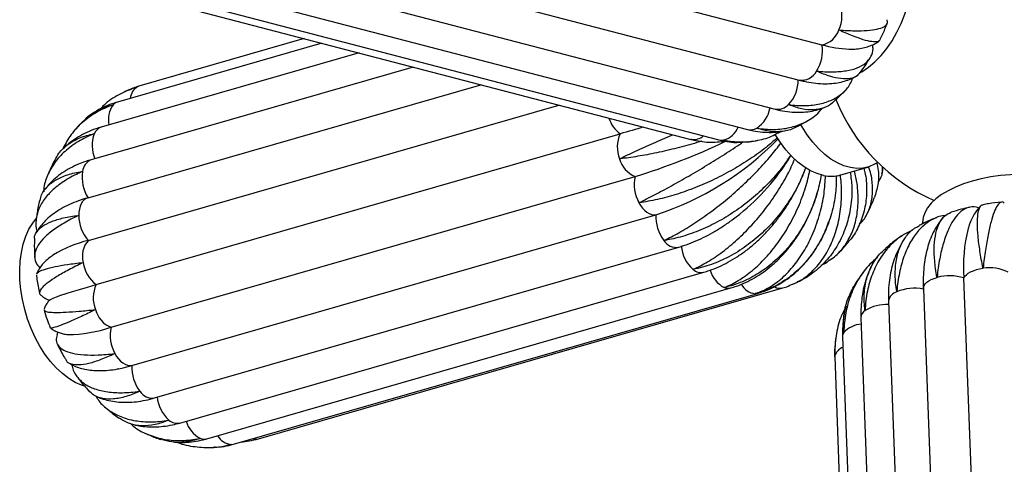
# Paper-space layout '_Trimétrica' of a CAD drawing. Header units: millimetres. Extents: x -318 to 318, y -356 to 1357.
# Tile 2 of 7: x -318 to -1, y -140 to 3. Entities that reach past the tile are written whole.
import ezdxf

# ---------------------------------------------------------------- set-up
doc = ezdxf.new("R2010")
doc.units = ezdxf.units.MM

psp = doc.layouts.new('_Trimétrica')

# ---------------------------------------------------------------- linework, layer by layer
at = {"color": 7, "linetype": 'Continuous', "lineweight": 25}
for p, q in [((-221.31, 37.1), (-60.05, -4.92)), ((-228.58, 25.74), (-67.32, -16.29)), ((-236.38, 16.41), (-75.12, -25.62)), ((-245.19, 9.86), (-83.94, -32.17)), ((-263.43, 6.67), (-102.17, -35.35)), ((-254.42, 6.54), (-93.16, -35.49)), ((-226.48, -2.96), (-279.66, -18.26)), ((-220.84, -4.43), (-286.52, -23.33)), ((-208.88, -7.54), (-291.76, -31.39)), ((-191.43, -12.09), (-295.01, -41.9)), ((-296.03, -54.12), (-169.68, -17.76)), ((-295.92, -67.85), (-144.6, -24.3)), ((-293.4, -82.05), (-124.9, -33.56)), ((-102.17, -35.35), (-101.56, -35.49)), ((-101.27, -35.55), (-100.86, -35.65)), ((-53.95, -46.74), (-45.32, -44.26)), ((-288.63, -95.77), (-120.13, -47.28)), ((-281.94, -108.08), (-113.44, -59.58)), ((-274.6, -118.5), (-106.1, -70.01)), ((-266.5, -126.56), (-98, -78.07)), ((-69.43, -81.94), (-67.93, -81.28)), ((-7.18, -272.27), (-14.42, -79.92)), ((-257.84, -131.63), (-89.34, -83.13)), ((-249.2, -133.35), (-80.7, -84.86)), ((-241.17, -131.62), (-72.67, -83.13)), ((-27.43, -83.39), (-20.18, -275.74)), ((-27.42, -83.47), (-27.43, -83.39)), ((-38.64, -87.41), (-31.4, -279.76)), ((-47.5, -92.65), (-40.25, -285)), ((-305.75, -97.32), (-306.04, -98.2)), ((-53.4, -98.75), (-46.15, -291.09)), ((-55.92, -103.04), (-55.93, -105.28)), ((-55.93, -105.28), (-48.68, -297.63)), ((-258.53, -134.42), (-255.62, -134.4))]:
    psp.add_line(p, q, dxfattribs=at)
at = {"color": 8, "linetype": 'Continuous', "lineweight": 25}
for p, q in [((-279.66, -18.26), (-280.07, -18.41)), ((-102.03, -35.39), (-102.17, -35.35)), ((-55.93, -105.28), (-55.92, -104.99))]:
    psp.add_line(p, q, dxfattribs=at)
at = {"color": 7, "linetype": 'Continuous', "lineweight": 25, "flags": 128}
for points in [[(-47.73, -13.89), (-47.19, -13.58), (-45.06, -12.14), (-42.99, -10.4), (-41.03, -8.39), (-39.18, -6.11), (-37.48, -3.61), (-35.94, -0.91), (-34.57, 1.96), (-33.41, 4.96), (-32.45, 8.06), (-31.72, 11.22), (-31.22, 14.41), (-30.95, 17.59), (-30.92, 20.71), (-31.13, 23.75), (-31.57, 26.67), (-32.25, 29.43), (-33.15, 32.01), (-34.26, 34.36), (-34.83, 35.33)], [(-42.11, -42.74), (-43.12, -43.36), (-44.94, -44.14), (-46.85, -44.58), (-48.84, -44.68), (-50.89, -44.44), (-52.97, -43.86), (-55.06, -42.94), (-57.13, -41.7), (-59.16, -40.16), (-61.12, -38.32), (-63, -36.22), (-64.77, -33.87), (-66.4, -31.3), (-66.8, -30.62)], [(-59.52, -46.93), (-61.6, -46.34), (-63.69, -45.43), (-65.76, -44.19), (-67.79, -42.64), (-69.76, -40.81), (-71.63, -38.7), (-73.4, -36.35), (-75.04, -33.79), (-75.07, -33.74)], [(32.28, -60.07), (32.11, -58.74), (31.58, -57.21), (30.7, -55.72), (29.5, -54.29), (27.97, -52.94), (26.14, -51.7), (24.04, -50.56), (21.68, -49.55), (19.09, -48.67), (16.3, -47.94), (13.35, -47.37), (10.27, -46.96), (7.1, -46.71), (3.87, -46.64), (0.63, -46.74), (-2.6, -47), (-5.77, -47.43), (-8.84, -48.03), (-11.79, -48.78), (-14.57, -49.67)], [(-14.57, -49.67), (-17.15, -50.7), (-19.5, -51.85), (-21.6, -53.11), (-23.41, -54.47), (-24.93, -55.91), (-26.13, -57.4), (-26.99, -58.95), (-27.51, -60.52), (-27.68, -62.09), (-27.67, -62.33)], [(-296.03, -54.12), (-296.67, -54.39), (-297.25, -54.8), (-297.77, -55.35), (-298.2, -56.04), (-298.55, -56.85), (-298.8, -57.76), (-298.94, -58.75), (-298.99, -59.8)], [(-118.89, -55.72), (-118.33, -56.64), (-117.71, -57.47), (-117.03, -58.18), (-116.33, -58.75), (-115.6, -59.19), (-114.86, -59.48), (-114.14, -59.61), (-113.44, -59.58)], [(-297.2, -114.68), (-298.07, -114.39), (-300.16, -113.48), (-302.23, -112.24), (-304.26, -110.69), (-306.22, -108.86), (-308.1, -106.75), (-309.86, -104.4), (-311.5, -101.84), (-312.99, -99.09), (-314.31, -96.18), (-315.44, -93.16), (-316.38, -90.05), (-317.11, -86.89), (-317.63, -83.72), (-317.93, -80.58), (-318, -77.5), (-317.84, -74.53), (-317.46, -71.68), (-316.86, -69), (-316.05, -66.52), (-315.03, -64.27), (-313.82, -62.28), (-312.6, -60.73)], [(-14.42, -79.92), (-14.09, -79.38), (-13.61, -78.87), (-12.98, -78.39), (-12.23, -77.95), (-11.36, -77.57), (-10.39, -77.24), (-9.35, -76.99), (-8.25, -76.8)], [(-308.33, -86.95), (-308.3, -86.92), (-307.92, -86.7), (-307.19, -86.38), (-306.13, -85.98), (-304.73, -85.5), (-303.03, -84.94), (-301.02, -84.31), (-298.73, -83.62), (-296.19, -82.86), (-293.4, -82.05)], [(-287.39, -104.21), (-286.83, -105.13), (-286.21, -105.96), (-285.54, -106.67), (-284.83, -107.25), (-284.1, -107.69), (-283.37, -107.97), (-282.64, -108.1), (-281.94, -108.08)], [(-286.14, -109.09), (-284.76, -108.8), (-281.94, -108.08)]]:
    psp.add_lwpolyline(points, dxfattribs=at)
at = {"color": 8, "linetype": 'Continuous', "lineweight": 25, "flags": 128}
for points in [[(-27.43, -83.39), (-27.39, -82.92), (-27.19, -82.37), (-26.83, -81.83), (-26.32, -81.32), (-25.68, -80.85), (-24.9, -80.42), (-24.01, -80.04), (-23.03, -79.73)], [(-81.52, -84.97), (-80.83, -84.9), (-80.7, -84.86)], [(-250.03, -133.47), (-249.33, -133.39), (-249.2, -133.35)]]:
    psp.add_lwpolyline(points, dxfattribs=at)
at = {"color": 7, "linetype": 'Continuous', "lineweight": 25}
for centre, radius, start, end in [((-64.16, 4.32), 10.56, 334.9327, 21.6928), ((-61.3, 2.01), 7.04, 280.1645, 342.1633), ((-71.42, -6.97), 11.55, 326.2621, 10.2225), ((-49.71, 31.65), 38.01, 254.2122, 267.6125), ((-78.94, -16.33), 11.28, 316.0553, 0.7449), ((0, 0), 60, 202.0665, 246.4164), ((91.78, -787.82), 784.76, 105.45109, 106.0282), ((-115.78, -37.82), 10.07, 154.9619, 202.0681), ((-177.67, 143.45), 199.22, 286.7879, 295.7765), ((-142.91, 31.81), 96.03, 287.8745, 315.7263), ((-116.98, -39.5), 8.4, 194.5294, 247.9693), ((-131.55, -3.25), 71.97, 306.3475, 325.8503), ((-285.63, -47.56), 12.29, 171.2423, 212.2831), ((-108.5, -49.88), 11.92, 167.3887, 209.3141), ((-57.11, -35.5), 11.68, 258.0698, 285.6785), ((-286.74, -59.74), 12.25, 180.2848, 221.426), ((-101, -60.2), 12.45, 177.1481, 217.8328), ((37.21, -76.31), 51.76, 166.2248, 184.0057), ((-286.11, -107.56), 40.91, 103.8838, 120.9057), ((-290.23, -72.9), 7.61, 138.3797, 195.5962), ((-93.87, -68.59), 11.45, 185.2047, 228.3095), ((-286.91, -73.48), 10.76, 187.8746, 232.8812), ((-6.12, -89.56), 12.93, 62.6099, 99.4857), ((-284.28, -86.31), 10.07, 154.9619, 202.0681), ((-19.05, -94.28), 15.08, 72.1343, 105.3044), ((-30.19, -98.23), 15.01, 79.3792, 112.6521), ((-285.48, -87.99), 8.4, 194.5294, 247.9693), ((-302.9, -53.47), 44.64, 270.4956, 288.6316), ((-277, -98.38), 11.92, 167.3887, 209.3141), ((-269.51, -108.69), 12.45, 177.1481, 217.8328), ((-262.38, -117.08), 11.45, 185.2047, 228.3095)]:
    psp.add_arc(centre, radius, start, end, dxfattribs=at)
at = {"color": 8, "linetype": 'Continuous', "lineweight": 25}
for centre, radius, start, end in [((-66.61, -10.96), 5.38, 262.4462, 333.1245), ((-277.57, -22.63), 4.9, 120.6111, 174.4642), ((-281.34, -28.99), 8.15, 144.566, 192.0342), ((-285.62, -26.36), 3.16, 106.5292, 138.3608), ((-86.36, -23.56), 9.76, 303.3572, 350.3317), ((-74.27, -21.06), 4.63, 259.4226, 318.1719), ((-119.18, -25.63), 9.77, 196.986, 234.2187), ((-290.57, -34.91), 3.71, 108.6816, 158.771), ((-93.47, -28.77), 7.01, 285.1296, 338.1701), ((-283.88, -37.28), 10.81, 159.8911, 203.2916), ((-101.38, -30.77), 4.67, 261.9278, 313.0579), ((-83.03, -28.27), 4, 256.914, 300.7236), ((-92.28, -32.06), 3.54, 255.5244, 280.4376), ((-293.28, -46.08), 4.52, 112.5883, 175.0482), ((-106.89, -65.48), 4.6, 210.9021, 279.8634), ((-98.85, -74.26), 3.91, 227.5476, 282.6582), ((-87.25, -74.95), 9.09, 195.7926, 242.139), ((-80.86, -79.21), 5.8, 208.4817, 263.4217), ((-90.2, -79.97), 3.27, 246.7379, 285.2528), ((-73.53, -79.74), 3.5, 241.0367, 284.2851), ((-34.91, -88), 3.78, 106.3198, 171.0754), ((-39.41, -101.1), 12.65, 86.3345, 122.4085), ((-44.72, -92.78), 2.78, 121.9154, 177.3826), ((-46.68, -103.4), 8.68, 94.9258, 136.7156), ((-51.26, -98.7), 2.14, 144.319, 181.298), ((-51.92, -106.2), 4.18, 108.7997, 163.1748), ((-275.39, -113.97), 4.6, 210.9017, 279.8671), ((-267.36, -122.75), 3.91, 227.5507, 282.6106), ((-255.76, -123.46), 9.07, 196.1144, 242.1645), ((-258.7, -128.47), 3.27, 246.737, 285.2835), ((-249.38, -127.77), 5.73, 209.8373, 263.5598), ((-242.03, -128.49), 3.25, 251.9795, 285.2028)]:
    psp.add_arc(centre, radius, start, end, dxfattribs=at)
at = {"color": 7, "linetype": 'Continuous', "lineweight": 25}
for points, knots in [([(-54.6, -0.15), (-54.56, -0.15), (-52.8, -0.29), (-49.48, -0.46), (-45.38, -0.38), (-42.17, 0.04), (-40.02, 0.81), (-38.87, 1.83), (-39, 2.72), (-39.06, 3.13)], [0, 0, 0, 0, 0.00342, 0.171441, 0.344336, 0.512359, 0.685275, 0.85296, 1, 1, 1, 1]), ([(-41.37, -3.33), (-40.82, -2.18), (-39.97, -0.42), (-39.3, 1.41), (-39.06, 2.05)], [0, 0, 0, 0, 0.653269, 1, 1, 1, 1]), ([(-41.38, -3.33), (-41.6, -3.57), (-42.05, -4.06), (-43.93, -4.02), (-46.62, -3.4), (-50.17, -2.14), (-53.01, -0.9), (-54.56, -0.16), (-54.6, -0.15)], [0, 0, 0, 0, 0.195071, 0.392431, 0.59554, 0.792896, 0.995983, 1, 1, 1, 1]), ([(-61.82, -13.39), (-61.78, -13.39), (-59.98, -13.57), (-56.53, -13.73), (-52.14, -13.38), (-48.52, -12.41), (-45.82, -10.89), (-44.16, -8.78), (-43.47, -6.77), (-43.7, -5.32), (-43.77, -4.91)], [0, 0, 0, 0, 0.003122, 0.156473, 0.314275, 0.467629, 0.625449, 0.778495, 0.935983, 1, 1, 1, 1]), ([(-51.36, -6.32), (-51.35, -6.32), (-50.5, -6.38), (-48.99, -6.28), (-46.86, -5.99), (-44.99, -5.48), (-43.32, -4.74), (-42.22, -4.15), (-41.72, -3.73), (-41.69, -3.7)], [0, 0, 0, 0, 0.002335, 0.248836, 0.464368, 0.65367, 0.82579, 0.987055, 1, 1, 1, 1]), ([(-47.78, -13.89), (-47.15, -13.06), (-46, -11.52), (-45.01, -9.86), (-44.55, -9.1)], [0, 0, 0, 0, 0.54125, 1, 1, 1, 1]), ([(-70.82, -24.15), (-70.78, -24.16), (-68.95, -24.4), (-65.39, -24.6), (-60.67, -24.07), (-56.56, -22.72), (-53.32, -20.57), (-51.13, -18.2), (-50.44, -16.33), (-50.18, -15.66)], [0, 0, 0, 0, 0.003605, 0.180686, 0.362905, 0.539989, 0.722229, 0.898957, 1, 1, 1, 1]), ([(-67.32, -16.29), (-66.79, -16.42), (-65.24, -16.81), (-62.7, -17.24), (-59.75, -17.49), (-56.99, -17.43), (-54.48, -17.09), (-52.25, -16.51), (-50.48, -15.86), (-49.52, -15.3), (-49.19, -15.11)], [0, 0, 0, 0, 0.0807867, 0.2370148, 0.3946139, 0.5512403, 0.686141, 0.8146213, 0.9374566, 1, 1, 1, 1]), ([(-47.87, -13.83), (-48.13, -14.21), (-48.82, -15.18), (-50.86, -15.87), (-53.8, -15.96), (-57.46, -15.17), (-60.27, -14.09), (-61.79, -13.4), (-61.82, -13.39)], [0, 0, 0, 0, 0.134644, 0.34682, 0.565176, 0.777348, 0.995681, 1, 1, 1, 1]), ([(-280.07, -18.41), (-280.1, -18.43), (-281.99, -19), (-285.61, -20.55), (-289.6, -23.01), (-291.5, -24.99), (-292.04, -25.55)], [0, 0, 0, 0, 0.008283, 0.415187, 0.833898, 1, 1, 1, 1]), ([(-282.86, -19.54), (-281.97, -19.12), (-281.06, -18.68), (-280.1, -18.42), (-280.07, -18.41)], [0, 0, 0, 0, 0.968256, 1, 1, 1, 1]), ([(-279.66, -18.26), (-280.27, -18.44), (-281.01, -18.65), (-281.71, -18.95), (-281.83, -19)], [0, 0, 0, 0, 0.827607, 1, 1, 1, 1]), ([(-282.9, -19.44), (-283.22, -19.57), (-283.73, -19.77), (-284.22, -20.02), (-284.4, -20.12)], [0, 0, 0, 0, 0.6224326, 1, 1, 1, 1]), ([(-56.67, -23.55), (-55.76, -22.74), (-54.34, -21.5), (-53.06, -20.12), (-52.61, -19.63)], [0, 0, 0, 0, 0.648376, 1, 1, 1, 1]), ([(-287.99, -24.26), (-288.02, -24.28), (-289.88, -24.93), (-293.42, -26.54), (-297.92, -29.77), (-301.59, -33.61), (-303.21, -36.61), (-303.99, -38.06)], [0, 0, 0, 0, 0.005112, 0.256245, 0.514664, 0.765801, 1, 1, 1, 1]), ([(-297.38, -29.43), (-297.05, -29.05), (-295.71, -27.52), (-292.59, -25.7), (-289.63, -24.62), (-288.02, -24.27), (-287.99, -24.26)], [0, 0, 0, 0, 0.139025, 0.559136, 0.991448, 1, 1, 1, 1]), ([(-286.52, -23.33), (-287.13, -23.52), (-288.72, -24.01), (-291.2, -25.06), (-293.2, -26.07), (-294.18, -26.75), (-294.32, -26.85)], [0, 0, 0, 0, 0.218697, 0.57978, 0.939297, 1, 1, 1, 1]), ([(-75.12, -25.62), (-74.56, -25.75), (-72.99, -26.14), (-70.42, -26.53), (-67.45, -26.68), (-64.58, -26.5), (-61.91, -26.04), (-60.27, -25.48), (-59.49, -25.21)], [0, 0, 0, 0, 0.104668, 0.292745, 0.47909, 0.661826, 0.840235, 1, 1, 1, 1]), ([(-56.67, -23.56), (-56.67, -23.56), (-57.36, -24.41), (-59.38, -25.29), (-62.64, -26.04), (-66.49, -25.68), (-69.31, -24.79), (-70.79, -24.16), (-70.82, -24.15)], [0, 0, 0, 0, 0.001945, 0.246657, 0.498498, 0.743205, 0.995019, 1, 1, 1, 1]), ([(-80.99, -31.71), (-80.95, -31.71), (-79.1, -32.02), (-75.45, -32.31), (-70.39, -31.74), (-65.82, -30.14), (-62.26, -28.02), (-60.56, -26.08), (-59.9, -25.34)], [0, 0, 0, 0, 0.004312, 0.216141, 0.434117, 0.645949, 0.86395, 1, 1, 1, 1]), ([(-291.76, -31.39), (-292.35, -31.57), (-293.95, -32.06), (-296.43, -33.08), (-299.15, -34.51), (-301.62, -36.22), (-303.19, -37.45), (-303.86, -38.16), (-303.86, -38.16)], [0, 0, 0, 0, 0.12848, 0.349437, 0.568649, 0.785224, 0.999197, 1, 1, 1, 1]), ([(-297.45, -29.36), (-298, -29.9), (-299.14, -31), (-300.14, -32.23), (-300.65, -32.86)], [0, 0, 0, 0, 0.486563, 1, 1, 1, 1]), ([(-68.67, -31.51), (-68.72, -31.54), (-69.9, -32.32), (-72.58, -32.87), (-76.63, -33.01), (-79.5, -32.28), (-80.96, -31.72), (-80.99, -31.71)], [0, 0, 0, 0, 0.014266, 0.343795, 0.663989, 0.993482, 1, 1, 1, 1]), ([(-68.67, -31.49), (-68.06, -31.2), (-66.5, -30.47), (-65.02, -29.56), (-64.14, -29.02)], [0, 0, 0, 0, 0.396892, 1, 1, 1, 1]), ([(-294.03, -33.56), (-294.07, -33.58), (-295.88, -34.29), (-299.3, -35.97), (-303.54, -39.07), (-306.92, -42.76), (-309.15, -46.88), (-310.26, -50.1), (-310.28, -51.92), (-310.28, -52.21)], [0, 0, 0, 0, 0.003868, 0.193913, 0.389472, 0.579519, 0.7751, 0.964765, 1, 1, 1, 1]), ([(-306.67, -42.09), (-306.27, -41.31), (-305.24, -39.31), (-302.54, -36.84), (-298.76, -34.71), (-295.72, -33.85), (-294.06, -33.57), (-294.03, -33.56)], [0, 0, 0, 0, 0.174128, 0.450215, 0.718482, 0.994539, 1, 1, 1, 1]), ([(-125.11, -41.6), (-125.07, -41.59), (-123.46, -40.8), (-120, -39.14), (-114.33, -36.59), (-110.21, -34.79), (-108.06, -33.9), (-107.94, -33.85)], [0, 0, 0, 0, 0.006555, 0.328566, 0.659921, 0.981938, 1, 1, 1, 1]), ([(-74.35, -34.78), (-75.53, -35.84), (-78.15, -38.16), (-82.98, -41.63), (-88.57, -45.09), (-94.51, -48.21), (-100.71, -50.94), (-106.91, -53.14), (-113.03, -54.79), (-116.94, -55.48), (-118.85, -55.71), (-118.89, -55.72)], [0, 0, 0, 0, 0.1070017, 0.2355722, 0.3605666, 0.4891884, 0.614434, 0.7433278, 0.8685706, 0.9974506, 1, 1, 1, 1]), ([(-91.64, -35.54), (-91.6, -35.55), (-89.75, -35.94), (-86.01, -36.35), (-80.68, -35.81), (-76.46, -34.64), (-74.28, -33.31), (-73.59, -32.89)], [0, 0, 0, 0, 0.0058, 0.290727, 0.583921, 0.868852, 1, 1, 1, 1]), ([(-83.94, -32.17), (-83.35, -32.31), (-81.78, -32.69), (-79.2, -33.05), (-76.25, -33.13), (-74.11, -33.03), (-72.98, -32.8), (-72.79, -32.76)], [0, 0, 0, 0, 0.158459, 0.424845, 0.688586, 0.948904, 1, 1, 1, 1]), ([(-98.7, -35.9), (-99.22, -36.06), (-101.83, -36.89), (-106.73, -38.19), (-113.13, -39.7), (-119.33, -40.87), (-123.2, -41.4), (-125.07, -41.6), (-125.11, -41.6)], [0, 0, 0, 0, 0.0568623, 0.2881097, 0.5260929, 0.7573352, 0.9952929, 1, 1, 1, 1]), ([(-118.89, -55.72), (-118.86, -55.7), (-117.29, -54.94), (-113.94, -53.25), (-108.56, -50.37), (-102.85, -47.15), (-97.08, -43.73), (-91.36, -40.16), (-87.46, -37.63), (-85.61, -36.34), (-85.48, -36.24)], [0, 0, 0, 0, 0.003291, 0.16498, 0.33136, 0.493051, 0.65945, 0.820815, 0.986864, 1, 1, 1, 1]), ([(-110.83, -67.84), (-110.8, -67.82), (-109.27, -67.11), (-106.03, -65.43), (-100.95, -62.33), (-95.67, -58.64), (-90.46, -54.53), (-85.36, -50.04), (-80.64, -45.38), (-76.46, -40.78), (-74.24, -37.84), (-73.19, -36.46)], [0, 0, 0, 0, 0.002547, 0.127672, 0.256428, 0.381556, 0.510326, 0.635202, 0.763702, 0.888534, 1, 1, 1, 1]), ([(-101.55, -35.46), (-101.68, -35.45), (-101.85, -35.44), (-102, -35.4), (-102.03, -35.39)], [0, 0, 0, 0, 0.816756, 1, 1, 1, 1]), ([(-102.03, -35.39), (-102, -35.4), (-100.15, -35.87), (-96.47, -36.47), (-92.82, -36.12), (-91.02, -35.94)], [0, 0, 0, 0, 0.010193, 0.51097, 1, 1, 1, 1]), ([(-93.16, -35.49), (-92.56, -35.63), (-90.99, -36), (-89.06, -36.3), (-87.74, -36.33), (-87.41, -36.33)], [0, 0, 0, 0, 0.316535, 0.8293729, 1, 1, 1, 1]), ([(-84.01, -36.13), (-85.07, -36.26), (-87.59, -36.58), (-90.14, -36.02), (-91.61, -35.55), (-91.64, -35.54)], [0, 0, 0, 0, 0.412705, 0.988608, 1, 1, 1, 1]), ([(-84, -36.2), (-83.13, -36.1), (-82.06, -35.96), (-81.01, -35.71), (-80.82, -35.67)], [0, 0, 0, 0, 0.8187406, 1, 1, 1, 1]), ([(-70.05, -40.32), (-71, -41.75), (-73.06, -44.87), (-77.14, -49.49), (-82.01, -54.06), (-87.35, -58.15), (-93.09, -61.72), (-98.97, -64.57), (-104.94, -66.69), (-108.85, -67.55), (-110.8, -67.83), (-110.83, -67.84)], [0, 0, 0, 0, 0.107721, 0.236188, 0.361082, 0.4896, 0.614745, 0.743535, 0.868677, 0.997453, 1, 1, 1, 1]), ([(-71.94, -43.55), (-71.8, -43.36), (-71.08, -42.33), (-70.46, -41.27), (-69.96, -40.42)], [0, 0, 0, 0, 0.191902, 1, 1, 1, 1]), ([(-295.01, -41.9), (-295.58, -42.07), (-297.17, -42.55), (-299.67, -43.54), (-302.41, -44.92), (-304.92, -46.53), (-307.14, -48.35), (-308.81, -50.01), (-309.62, -51.12), (-309.88, -51.49)], [0, 0, 0, 0, 0.092525, 0.26201, 0.430909, 0.597664, 0.761239, 0.920946, 1, 1, 1, 1]), ([(-306.75, -42.04), (-307.04, -42.59), (-307.95, -44.26), (-308.66, -46.03), (-309.15, -47.23)], [0, 0, 0, 0, 0.322388, 1, 1, 1, 1]), ([(-101.49, -77.14), (-101.46, -77.12), (-99.94, -76.47), (-96.8, -74.86), (-92.03, -71.64), (-87.23, -67.64), (-82.62, -63.04), (-78.26, -57.88), (-74.39, -52.4), (-71.11, -46.91), (-69.51, -43.33), (-68.76, -41.65)], [0, 0, 0, 0, 0.002549, 0.127759, 0.256603, 0.381815, 0.510673, 0.635633, 0.76422, 0.889137, 1, 1, 1, 1]), ([(-47.97, -62.57), (-47.64, -62.27), (-46.29, -61.04), (-44.85, -58.19), (-43.71, -54.11), (-43.74, -49.56), (-44.23, -46.13), (-44.98, -44.25), (-45.07, -44.02)], [0, 0, 0, 0, 0.071875, 0.299787, 0.520805, 0.748237, 0.969178, 1, 1, 1, 1]), ([(-42.48, -42.81), (-42.28, -43.64), (-41.69, -46.05), (-41.84, -49.91), (-42.76, -52.75), (-43.2, -54.15)], [0, 0, 0, 0, 0.212867, 0.613078, 1, 1, 1, 1]), ([(-42.03, -49.16), (-41.79, -48.83), (-40.9, -47.63), (-40.43, -45.92), (-40.58, -44.47), (-40.61, -44.16)], [0, 0, 0, 0, 0.2281693, 0.8329713, 1, 1, 1, 1]), ([(-297.78, -45.69), (-297.82, -45.7), (-299.58, -46.46), (-302.88, -48.15), (-306.91, -51.03), (-309.99, -54.25), (-312.03, -57.67), (-312.83, -61.25), (-312.93, -63.71), (-312.46, -64.94), (-312.44, -64.97)], [0, 0, 0, 0, 0.00332, 0.166417, 0.334248, 0.497348, 0.665197, 0.827969, 0.995465, 1, 1, 1, 1]), ([(-311.43, -54.96), (-311.31, -54.37), (-310.99, -52.74), (-309.27, -50.48), (-306.45, -48.26), (-302.63, -46.61), (-299.52, -45.92), (-297.82, -45.69), (-297.78, -45.69)], [0, 0, 0, 0, 0.1206229, 0.3362369, 0.5581313, 0.7737405, 0.9956112, 1, 1, 1, 1]), ([(-65.26, -44.36), (-65.91, -46.06), (-67.34, -49.77), (-70.53, -55.26), (-74.55, -60.7), (-79.19, -65.56), (-84.37, -69.8), (-89.86, -73.2), (-95.6, -75.74), (-99.49, -76.78), (-101.45, -77.13), (-101.49, -77.14)], [0, 0, 0, 0, 0.1076124, 0.236095, 0.3610039, 0.4895377, 0.6146977, 0.7435033, 0.8686605, 0.9974524, 1, 1, 1, 1]), ([(-98, -78.07), (-97.42, -77.89), (-95.82, -77.4), (-93.22, -76.37), (-90.24, -74.9), (-87.31, -73.15), (-84.45, -71.14), (-81.7, -68.9), (-79.06, -66.43), (-76.56, -63.76), (-74.21, -60.91), (-72.04, -57.9), (-70.04, -54.75), (-68.24, -51.48), (-66.66, -48.12), (-65.66, -45.74), (-65.25, -44.48), (-65.22, -44.39)], [0, 0, 0, 0, 0.041457, 0.113909, 0.186675, 0.25984, 0.333234, 0.406721, 0.480201, 0.553639, 0.627025, 0.700371, 0.773702, 0.847049, 0.920445, 0.993917, 1, 1, 1, 1]), ([(-91.49, -82.98), (-91.46, -82.97), (-89.95, -82.4), (-86.89, -80.88), (-82.42, -77.67), (-78.09, -73.54), (-74.11, -68.67), (-70.54, -63.12), (-67.56, -57.14), (-65.25, -51.12), (-64.32, -47.14), (-63.89, -45.29)], [0, 0, 0, 0, 0.002553, 0.127985, 0.257057, 0.382492, 0.511578, 0.63676, 0.765575, 0.890713, 1, 1, 1, 1]), ([(-60.27, -46.66), (-60.61, -48.49), (-61.36, -52.55), (-63.6, -58.56), (-66.72, -64.55), (-70.59, -69.93), (-75.14, -74.64), (-80.18, -78.45), (-85.65, -81.32), (-89.48, -82.55), (-91.45, -82.97), (-91.49, -82.98)], [0, 0, 0, 0, 0.106538, 0.235175, 0.360234, 0.488923, 0.614234, 0.743194, 0.868502, 0.997449, 1, 1, 1, 1]), ([(-55.4, -46.99), (-55.44, -48.86), (-55.53, -52.99), (-56.82, -59.16), (-59.04, -65.36), (-62.13, -70.95), (-66.04, -75.89), (-70.6, -79.95), (-75.77, -83.07), (-79.52, -84.46), (-81.48, -84.96), (-81.52, -84.97)], [0, 0, 0, 0, 0.105605, 0.234377, 0.359566, 0.488389, 0.613831, 0.742926, 0.868365, 0.997447, 1, 1, 1, 1]), ([(-81.52, -84.97), (-81.49, -84.96), (-79.98, -84.47), (-76.96, -83.09), (-72.75, -80.02), (-68.87, -75.94), (-65.51, -71.05), (-62.71, -65.42), (-60.62, -59.28), (-59.25, -53.06), (-58.99, -48.92), (-58.87, -46.99)], [0, 0, 0, 0, 0.002553, 0.127974, 0.257034, 0.382456, 0.511531, 0.636702, 0.765505, 0.890631, 1, 1, 1, 1]), ([(-70.54, -82.29), (-69.62, -81.96), (-67.18, -81.08), (-63.71, -78.48), (-60.21, -74.68), (-57.41, -70.02), (-55.3, -64.61), (-54.04, -58.68), (-53.55, -52.6), (-53.92, -48.54), (-54.09, -46.63)], [0, 0, 0, 0, 0.082343, 0.217935, 0.349706, 0.485313, 0.616819, 0.752141, 0.8836, 1, 1, 1, 1]), ([(-50.92, -45.87), (-50.72, -47.47), (-50.23, -51.24), (-50.66, -57.02), (-52.03, -63.06), (-54.39, -68.57), (-57.68, -73.51), (-61.81, -77.55), (-65.32, -80.14), (-67.53, -81.03), (-67.97, -81.2)], [0, 0, 0, 0, 0.106165, 0.251299, 0.392396, 0.537587, 0.678968, 0.824466, 0.965843, 1, 1, 1, 1]), ([(-58.07, -74.44), (-57.35, -74.01), (-55.33, -72.81), (-52.72, -69.8), (-50.34, -65.65), (-48.83, -60.74), (-48.28, -55.36), (-48.5, -50.2), (-49.31, -46.87), (-49.64, -45.5)], [0, 0, 0, 0, 0.087935, 0.246664, 0.410015, 0.568424, 0.731431, 0.889785, 1, 1, 1, 1]), ([(-46.6, -44.63), (-46.42, -45.26), (-45.72, -47.84), (-45.56, -52.29), (-46.15, -57.83), (-47.94, -62.9), (-49.84, -66.51), (-51.4, -68.14), (-51.73, -68.49)], [0, 0, 0, 0, 0.0715854, 0.2923066, 0.5068884, 0.7276975, 0.9427106, 1, 1, 1, 1]), ([(-40.79, -46.46), (-40.69, -46.1), (-40.5, -45.42), (-40.38, -44.72), (-40.33, -44.4)], [0, 0, 0, 0, 0.533693, 1, 1, 1, 1]), ([(-89.34, -83.13), (-88.74, -82.95), (-87.14, -82.46), (-84.6, -81.41), (-81.74, -79.92), (-78.98, -78.15), (-76.33, -76.1), (-73.81, -73.79), (-71.45, -71.24), (-69.25, -68.46), (-67.25, -65.48), (-65.44, -62.32), (-63.84, -59.01), (-62.5, -55.56), (-61.68, -53.17), (-61.38, -51.93), (-61.37, -51.89)], [0, 0, 0, 0, 0.046335, 0.123599, 0.201229, 0.279432, 0.358162, 0.437345, 0.51689, 0.596705, 0.676709, 0.756835, 0.837036, 0.917279, 0.997549, 1, 1, 1, 1]), ([(-296.06, -54.13), (-296.59, -54.29), (-298.15, -54.76), (-300.61, -55.66), (-303.37, -56.92), (-305.84, -58.33), (-307.97, -59.87), (-309.78, -61.47), (-311.27, -63.19), (-312.23, -64.51), (-312.61, -65.28), (-312.68, -65.41)], [0, 0, 0, 0, 0.072564, 0.213367, 0.355911, 0.49998, 0.628759, 0.75146, 0.867715, 0.978394, 1, 1, 1, 1]), ([(-311.57, -54.92), (-311.57, -54.93), (-311.93, -56.25), (-312.3, -58.19), (-312.55, -60.15), (-312.63, -60.73)], [0, 0, 0, 0, 0.003002, 0.700825, 1, 1, 1, 1]), ([(-45.57, -59.35), (-45.12, -58.49), (-44.24, -56.8), (-43.54, -55.02), (-43.2, -54.15)], [0, 0, 0, 0, 0.508082, 1, 1, 1, 1]), ([(-9.58, -57.42), (-9.86, -57.31), (-11.04, -56.83), (-12.99, -57.14), (-15.39, -58.38), (-17.55, -60.77), (-19.45, -64.19), (-21.02, -68.52), (-22.25, -73.69), (-22.81, -77.6), (-23.03, -79.69), (-23.03, -79.73)], [0, 0, 0, 0, 0.0428405, 0.1806488, 0.3146239, 0.4524871, 0.5867314, 0.7248861, 0.8591275, 0.9972674, 1, 1, 1, 1]), ([(-8.9, -56.72), (-9.19, -57.01), (-9.92, -57.72), (-10.87, -59.04), (-11.82, -60.7), (-12.55, -62.35), (-12.9, -63.52), (-13.04, -64.01)], [0, 0, 0, 0, 0.137301, 0.342723, 0.567481, 0.820258, 1, 1, 1, 1]), ([(-8.25, -76.8), (-8.26, -76.77), (-8.64, -74.85), (-9.3, -71.17), (-9.89, -66.39), (-10.11, -62.38), (-9.95, -59.29), (-9.4, -57.28), (-8.8, -56.33), (-8.3, -56.41), (-8.21, -56.42)], [0, 0, 0, 0, 0.003203, 0.160575, 0.322512, 0.479886, 0.641842, 0.7989, 0.960515, 1, 1, 1, 1]), ([(-1.41, -55.87), (-1.44, -55.83), (-1.83, -55.35), (-2.58, -55.51), (-3.64, -56.44), (-4.68, -58.58), (-5.69, -61.77), (-6.62, -65.89), (-7.49, -70.89), (-8, -74.71), (-8.25, -76.76), (-8.25, -76.8)], [0, 0, 0, 0, 0.013213, 0.155287, 0.293409, 0.435539, 0.573939, 0.71637, 0.854767, 0.997183, 1, 1, 1, 1]), ([(-2.26, -55.55), (-3.69, -55.69), (-5.69, -55.88), (-7.65, -56.24), (-8.22, -56.35)], [0, 0, 0, 0, 0.7127968, 1, 1, 1, 1]), ([(-313.18, -67.24), (-313.2, -67.18), (-313.35, -66.38), (-312.58, -65.01), (-310.81, -63.21), (-307.88, -61.71), (-303.98, -60.54), (-300.79, -60.01), (-299.02, -59.81), (-298.99, -59.8)], [0, 0, 0, 0, 0.01783, 0.215393, 0.407771, 0.605751, 0.798124, 0.996084, 1, 1, 1, 1]), ([(-298.99, -59.8), (-299.02, -59.82), (-300.73, -60.61), (-303.93, -62.26), (-307.8, -64.82), (-310.73, -67.44), (-312.6, -70.02), (-313.34, -72.52), (-313.08, -74.8), (-312.01, -76.12), (-311.52, -76.73)], [0, 0, 0, 0, 0.002913, 0.146009, 0.293256, 0.436354, 0.583619, 0.726429, 0.873384, 1, 1, 1, 1]), ([(-20.27, -59.84), (-20.96, -59.92), (-22.93, -60.15), (-25.88, -61.74), (-29.01, -64.46), (-31.67, -68.23), (-33.75, -72.83), (-35.24, -78.21), (-35.8, -82.21), (-35.97, -84.33), (-35.97, -84.37)], [0, 0, 0, 0, 0.081427, 0.231626, 0.386185, 0.536686, 0.691571, 0.842068, 0.996937, 1, 1, 1, 1]), ([(-23.03, -79.73), (-23.04, -79.69), (-23.39, -77.82), (-23.9, -74.19), (-24.01, -69.42), (-23.49, -65.33), (-22.37, -62.14), (-20.71, -59.83), (-19.21, -59.15), (-18.46, -58.81)], [0, 0, 0, 0, 0.003356, 0.168225, 0.337877, 0.502748, 0.67242, 0.83696, 1, 1, 1, 1]), ([(-12.61, -57.22), (-13.48, -57.41), (-15.46, -57.85), (-17.38, -58.47), (-18.46, -58.81)], [0, 0, 0, 0, 0.436439, 1, 1, 1, 1]), ([(-106.1, -70.01), (-105.54, -69.84), (-103.95, -69.36), (-101.32, -68.37), (-98.22, -66.96), (-95.14, -65.33), (-92.11, -63.46), (-90.04, -62.09), (-89.01, -61.3), (-88.95, -61.25)], [0, 0, 0, 0, 0.0969043, 0.2765095, 0.4555379, 0.6339239, 0.8115716, 0.9885291, 1, 1, 1, 1]), ([(-59.07, -64.95), (-58.95, -64.71), (-58.44, -63.65), (-58.07, -62.51), (-57.78, -61.65)], [0, 0, 0, 0, 0.234866, 1, 1, 1, 1]), ([(-35.97, -84.37), (-35.98, -84.34), (-36.29, -82.49), (-36.62, -78.89), (-36.26, -74.07), (-35.06, -69.81), (-33.04, -66.41), (-30.91, -64.17), (-29.29, -63.44), (-28.8, -63.23)], [0, 0, 0, 0, 0.003695, 0.185213, 0.371998, 0.553519, 0.740326, 0.921482, 1, 1, 1, 1]), ([(-23.24, -60.53), (-23.44, -60.6), (-24.94, -61.16), (-26.82, -62.02), (-28.44, -62.91), (-28.85, -63.13)], [0, 0, 0, 0, 0.103121, 0.77407, 1, 1, 1, 1]), ([(-21.12, -60.58), (-21.17, -60.62), (-21.76, -61.23), (-22.73, -62.6), (-24.02, -64.71), (-25.1, -67.09), (-26, -69.72), (-26.7, -72.57), (-27.18, -75.61), (-27.44, -78.81), (-27.49, -81.43), (-27.44, -82.98), (-27.43, -83.39)], [0, 0, 0, 0, 0.008585, 0.114568, 0.224534, 0.339068, 0.458045, 0.580522, 0.705045, 0.830126, 0.954731, 1, 1, 1, 1]), ([(-80.7, -84.86), (-80.09, -84.67), (-78.49, -84.18), (-75.99, -83.13), (-73.23, -81.65), (-70.6, -79.89), (-68.14, -77.86), (-65.84, -75.58), (-63.73, -73.06), (-61.83, -70.31), (-60.35, -67.79), (-59.61, -66.13), (-59.33, -65.52)], [0, 0, 0, 0, 0.06572, 0.173125, 0.280622, 0.388417, 0.496659, 0.605455, 0.714863, 0.824896, 0.935519, 1, 1, 1, 1]), ([(-30.94, -64.61), (-32.08, -65.13), (-34.75, -66.36), (-38.27, -69.45), (-41.5, -73.6), (-43.94, -78.53), (-45.57, -84.14), (-46.09, -88.23), (-46.19, -90.38), (-46.19, -90.42)], [0, 0, 0, 0, 0.130432, 0.305345, 0.475667, 0.65095, 0.821269, 0.996533, 1, 1, 1, 1]), ([(-34.45, -66.44), (-34.49, -66.46), (-35.62, -67.17), (-37.34, -68.47), (-38.94, -69.85), (-39.55, -70.38)], [0, 0, 0, 0, 0.0203, 0.621675, 1, 1, 1, 1]), ([(-313.22, -67.24), (-313.23, -67.29), (-313.33, -68.77), (-313.31, -70.76), (-313.19, -72.69), (-313.15, -73.18)], [0, 0, 0, 0, 0.024268, 0.751633, 1, 1, 1, 1]), ([(-54.86, -72.04), (-54.07, -71.26), (-52.95, -70.14), (-51.97, -68.9), (-51.67, -68.54)], [0, 0, 0, 0, 0.704141, 1, 1, 1, 1]), ([(-33.4, -67.18), (-33.47, -67.27), (-34.1, -68.1), (-35.08, -69.87), (-36.31, -72.48), (-37.28, -75.29), (-38.01, -78.28), (-38.49, -81.42), (-38.7, -84.47), (-38.66, -86.5), (-38.64, -87.41)], [0, 0, 0, 0, 0.016903, 0.155571, 0.296195, 0.438971, 0.583852, 0.730577, 0.878737, 1, 1, 1, 1]), ([(-307, -72.41), (-307.45, -72.71), (-308.45, -73.36), (-309.77, -74.53), (-310.99, -75.88), (-311.94, -77.24), (-312.38, -78.23), (-312.59, -78.69)], [0, 0, 0, 0, 0.1979246, 0.4403907, 0.6506555, 0.8414981, 1, 1, 1, 1]), ([(-46.19, -90.42), (-46.2, -90.38), (-46.44, -88.56), (-46.59, -84.97), (-45.8, -80.02), (-43.97, -75.58), (-41.84, -72.35), (-40.04, -70.91), (-39.48, -70.46)], [0, 0, 0, 0, 0.004483, 0.224716, 0.45134, 0.671576, 0.898226, 1, 1, 1, 1]), ([(-312.6, -78.68), (-312.37, -78.41), (-311.93, -77.86), (-309.84, -77.04), (-306.79, -76.27), (-302.72, -75.55), (-299.42, -75.14), (-297.6, -74.95), (-297.57, -74.95)], [0, 0, 0, 0, 0.200417, 0.396466, 0.598226, 0.794271, 0.996009, 1, 1, 1, 1]), ([(-297.57, -74.95), (-297.6, -74.97), (-299.26, -75.77), (-302.36, -77.34), (-306.15, -79.49), (-309.04, -81.43), (-310.95, -83.08), (-311.7, -84.4), (-311.75, -85.17), (-311.25, -85.39), (-311.22, -85.41)], [0, 0, 0, 0, 0.003288, 0.164837, 0.331074, 0.492625, 0.658881, 0.820107, 0.986013, 1, 1, 1, 1]), ([(-60.31, -75.85), (-59.67, -75.54), (-58.87, -75.15), (-58.14, -74.64), (-58, -74.54)], [0, 0, 0, 0, 0.803087, 1, 1, 1, 1]), ([(-42.16, -73.31), (-43, -74.01), (-45.31, -75.92), (-48.25, -79.98), (-50.9, -85.22), (-52.54, -91.08), (-52.97, -95.24), (-52.99, -97.41), (-53, -97.45)], [0, 0, 0, 0, 0.124273, 0.338992, 0.559965, 0.77468, 0.995629, 1, 1, 1, 1]), ([(-312.61, -79.01), (-312.56, -79.48), (-312.32, -81.41), (-311.97, -83.37), (-311.61, -84.83), (-311.6, -84.86)], [0, 0, 0, 0, 0.240417, 0.982677, 1, 1, 1, 1]), ([(-46.38, -77.6), (-46.88, -78.26), (-48.11, -79.87), (-49.25, -81.58), (-49.82, -82.66), (-49.83, -82.68)], [0, 0, 0, 0, 0.403058, 0.993201, 1, 1, 1, 1]), ([(-44.33, -76.7), (-44.6, -77.27), (-45.33, -78.76), (-46.19, -81.36), (-46.95, -84.45), (-47.4, -87.65), (-47.56, -90.4), (-47.51, -92.08), (-47.5, -92.65)], [0, 0, 0, 0, 0.117142, 0.310582, 0.505064, 0.700749, 0.897696, 1, 1, 1, 1]), ([(-311.22, -85.42), (-311.09, -85.54), (-310.65, -85.95), (-309.81, -86.46), (-308.92, -86.89), (-308.41, -87.04), (-308.23, -87.09)], [0, 0, 0, 0, 0.154077, 0.502494, 0.829446, 1, 1, 1, 1]), ([(-72.67, -83.13), (-72.06, -82.96), (-71.32, -82.75), (-70.61, -82.45), (-70.49, -82.4)], [0, 0, 0, 0, 0.82727, 1, 1, 1, 1]), ([(-53, -97.45), (-53, -97.41), (-53.17, -95.61), (-53.12, -92.01), (-52.06, -87.03), (-50.51, -84.08), (-49.79, -82.7)], [0, 0, 0, 0, 0.006894, 0.345557, 0.694048, 1, 1, 1, 1]), ([(-308.21, -86.85), (-308.38, -87.02), (-308.83, -87.47), (-309.47, -88.42), (-309.96, -89.34), (-310.11, -89.92), (-310.14, -90.06)], [0, 0, 0, 0, 0.2026889, 0.5381165, 0.8933804, 1, 1, 1, 1]), ([(-310.16, -90.29), (-309.85, -91.3), (-309.29, -93.2), (-308.55, -95.04), (-308.2, -95.9)], [0, 0, 0, 0, 0.53222, 1, 1, 1, 1]), ([(-310.05, -90.26), (-310.05, -90.35), (-310.06, -90.64), (-308.88, -90.9), (-306.58, -91.03), (-303.23, -90.93), (-298.94, -90.63), (-295.51, -90.3), (-293.65, -90.1), (-293.61, -90.1)], [0, 0, 0, 0, 0.085103, 0.269134, 0.448335, 0.632755, 0.811952, 0.996352, 1, 1, 1, 1]), ([(-293.61, -90.1), (-293.64, -90.11), (-295.25, -90.9), (-298.29, -92.36), (-302.07, -94.06), (-305.08, -95.28), (-307.08, -95.93), (-308.08, -96.14), (-308.08, -95.97), (-308.08, -95.93)], [0, 0, 0, 0, 0.003809, 0.19095, 0.383521, 0.570665, 0.763258, 0.950026, 1, 1, 1, 1]), ([(-52.41, -89.19), (-52.97, -90.31), (-54.44, -93.26), (-55.65, -98.56), (-55.97, -102.78), (-55.92, -104.95), (-55.92, -104.99)], [0, 0, 0, 0, 0.230161, 0.605803, 0.992354, 1, 1, 1, 1]), ([(-52.35, -88.94), (-52.55, -89.76), (-53.01, -91.64), (-53.35, -94.62), (-53.45, -97.08), (-53.41, -98.44), (-53.4, -98.75)], [0, 0, 0, 0, 0.2571452, 0.5902015, 0.907657, 1, 1, 1, 1]), ([(-308.13, -95.99), (-308.04, -96.07), (-307.57, -96.47), (-306.61, -96.98), (-305.29, -97.54), (-303.91, -97.9), (-302.95, -98.09), (-302.45, -98.12), (-302.42, -98.12)], [0, 0, 0, 0, 0.046759, 0.258665, 0.478596, 0.715487, 0.983061, 1, 1, 1, 1]), ([(-305.98, -98.23), (-306.12, -98.82), (-306.45, -100.15), (-305.7, -101.82), (-303.96, -103.24), (-301.16, -104.21), (-297.46, -104.71), (-292.88, -104.74), (-289.34, -104.44), (-287.43, -104.22), (-287.39, -104.21)], [0, 0, 0, 0, 0.115043, 0.259745, 0.408647, 0.553641, 0.702858, 0.847848, 0.997049, 1, 1, 1, 1]), ([(-305.91, -101.15), (-305.84, -101.29), (-305.16, -102.8), (-304.21, -104.54), (-303.23, -106.09), (-303.06, -106.36)], [0, 0, 0, 0, 0.074429, 0.833826, 1, 1, 1, 1]), ([(-55.92, -104.99), (-55.92, -104.95), (-55.98, -103.71), (-55.85, -102.45), (-55.71, -101.24)], [0, 0, 0, 0, 0.028815, 1, 1, 1, 1]), ([(-55.53, -99.03), (-55.62, -99.51), (-55.75, -100.24), (-55.79, -100.98), (-55.81, -101.23)], [0, 0, 0, 0, 0.664968, 1, 1, 1, 1]), ([(-287.39, -104.21), (-287.43, -104.23), (-288.99, -104.99), (-291.99, -106.29), (-295.85, -107.52), (-299.07, -108.03), (-301.4, -107.75), (-302.72, -107.15), (-302.95, -106.46), (-302.99, -106.32)], [0, 0, 0, 0, 0.003827, 0.191862, 0.385353, 0.57339, 0.766903, 0.954562, 1, 1, 1, 1]), ([(-302.08, -107.31), (-301.71, -107.53), (-300.75, -108.11), (-299.04, -108.76), (-296.97, -109.32), (-294.69, -109.65), (-292.19, -109.76), (-289.46, -109.59), (-287.4, -109.35), (-286.22, -109.09), (-286.05, -109.06)], [0, 0, 0, 0, 0.079544, 0.206277, 0.340311, 0.484059, 0.638723, 0.802779, 0.971802, 1, 1, 1, 1]), ([(-301.15, -107.84), (-301.12, -108.14), (-300.97, -109.58), (-299.7, -111.69), (-297.35, -114.02), (-293.99, -115.69), (-289.86, -116.66), (-284.98, -116.92), (-281.32, -116.62), (-279.38, -116.34), (-279.34, -116.33)], [0, 0, 0, 0, 0.041809, 0.198486, 0.35971, 0.516703, 0.678268, 0.835257, 0.996804, 1, 1, 1, 1]), ([(-299.58, -111.56), (-299.22, -112.06), (-298.07, -113.68), (-296.77, -115.15), (-295.87, -116.17)], [0, 0, 0, 0, 0.31168, 1, 1, 1, 1]), ([(-279.34, -116.33), (-279.37, -116.34), (-280.9, -117.05), (-283.89, -118.19), (-287.91, -118.96), (-291.41, -118.79), (-294.12, -117.89), (-295.3, -116.65), (-295.8, -116.12)], [0, 0, 0, 0, 0.004199, 0.210486, 0.422759, 0.62905, 0.841347, 1, 1, 1, 1]), ([(-293.5, -117.84), (-293.2, -118.37), (-292.16, -120.18), (-289.48, -122.48), (-285.56, -124.69), (-280.95, -125.96), (-275.75, -126.34), (-272, -125.98), (-270.03, -125.64), (-269.99, -125.63)], [0, 0, 0, 0, 0.07607, 0.261918, 0.442888, 0.629129, 0.810095, 0.996316, 1, 1, 1, 1]), ([(-293.21, -118.05), (-292.72, -118.27), (-291.47, -118.81), (-289.3, -119.39), (-286.74, -119.81), (-284.04, -119.95), (-281.21, -119.82), (-278.29, -119.41), (-276.08, -118.91), (-274.85, -118.57), (-274.6, -118.5)], [0, 0, 0, 0, 0.088691, 0.225842, 0.366527, 0.511333, 0.660294, 0.812834, 0.96259, 1, 1, 1, 1]), ([(-290.54, -121.42), (-290.15, -121.76), (-288.78, -122.99), (-287.24, -124.19), (-286.06, -124.97), (-285.97, -125.02)], [0, 0, 0, 0, 0.267677, 0.948625, 1, 1, 1, 1]), ([(-269.99, -125.63), (-270.02, -125.64), (-271.54, -126.29), (-274.56, -127.24), (-278.78, -127.59), (-282.7, -126.95), (-284.88, -125.67), (-285.97, -125.02)], [0, 0, 0, 0, 0.005018, 0.251543, 0.50522, 0.751748, 1, 1, 1, 1]), ([(-281.74, -126.95), (-281.29, -127.07), (-279.94, -127.44), (-277.6, -127.74), (-274.74, -127.87), (-271.8, -127.67), (-269.05, -127.23), (-267.28, -126.77), (-266.5, -126.56)], [0, 0, 0, 0, 0.092628, 0.278528, 0.466242, 0.656261, 0.848827, 1, 1, 1, 1]), ([(-282.3, -126.79), (-281.84, -127.21), (-280.1, -128.77), (-276.39, -130.54), (-271.35, -132.01), (-265.84, -132.36), (-262.01, -131.91), (-260.03, -131.48), (-260, -131.47)], [0, 0, 0, 0, 0.082525, 0.30748, 0.538988, 0.763938, 0.995421, 1, 1, 1, 1]), ([(-277.39, -129.93), (-276.98, -130.12), (-275.43, -130.86), (-273.81, -131.5), (-272.58, -131.86), (-272.56, -131.87)], [0, 0, 0, 0, 0.264227, 0.988865, 1, 1, 1, 1]), ([(-260, -131.47), (-260.03, -131.49), (-261.53, -132.06), (-264.6, -132.81), (-268.83, -132.92), (-271.41, -132.13), (-272.54, -131.79)], [0, 0, 0, 0, 0.007137, 0.357758, 0.718553, 1, 1, 1, 1]), ([(-268.19, -132.74), (-268.14, -132.75), (-267.09, -132.87), (-265.02, -132.83), (-262, -132.58), (-259.6, -132.11), (-258.23, -131.73), (-257.84, -131.63)], [0, 0, 0, 0, 0.015435, 0.304901, 0.594813, 0.885826, 1, 1, 1, 1]), ([(-267.23, -132.77), (-267.22, -132.77), (-265.46, -133.6), (-261.65, -134.26), (-255.93, -134.6), (-252.03, -133.98), (-250.06, -133.48), (-250.03, -133.47)], [0, 0, 0, 0, 0.00192, 0.335576, 0.659781, 0.993401, 1, 1, 1, 1]), ([(-246.8, -132.66), (-245.94, -132.57), (-244.04, -132.37), (-242.19, -131.89), (-241.17, -131.62)], [0, 0, 0, 0, 0.45159, 1, 1, 1, 1]), ([(-250.03, -133.47), (-250.06, -133.48), (-251.57, -133.97), (-253.43, -134.48), (-255.32, -134.36), (-255.62, -134.34)], [0, 0, 0, 0, 0.016745, 0.83939, 1, 1, 1, 1]), ([(-253.45, -134.22), (-253.05, -134.17), (-251.61, -134.01), (-250.21, -133.63), (-249.2, -133.35)], [0, 0, 0, 0, 0.277262, 1, 1, 1, 1])]:
    psp.add_open_spline(points, degree=3, knots=knots, dxfattribs=at)

doc.saveas('drawing.dxf')
